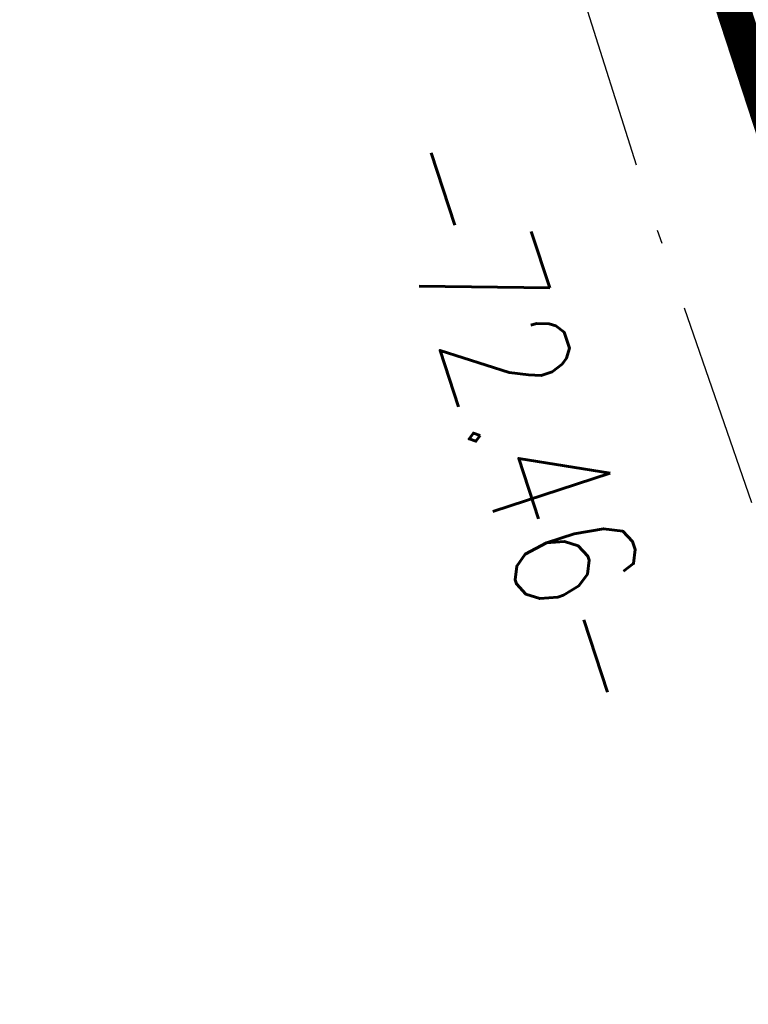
# Model space of a CAD drawing. Extents: x 446577 to 447216, y 443659 to 444842.
# Tile 16 of 177: x 447083 to 447093, y 443788 to 443803. Entities that reach past the tile are written whole.
import ezdxf

# ---------------------------------------------------------------- set-up
doc = ezdxf.new("R2010")
doc.units = 0
doc.header["$LTSCALE"] = 2
doc.header["$MEASUREMENT"] = 0
doc.linetypes.add('AUSGEZOGEN', pattern=[0])
doc.linetypes.add('BAB-FM2', pattern=[2.6, 1.5, -0.5, 0.1, -0.5])
for name, color, linetype in [('205-ABSTAND', 8, 'AUSGEZOGEN'), ('205-GRENZL-BAB', 7, 'AUSGEZOGEN'), ('BAB_FM', 5, 'BAB-FM2'), ('BOESCHG', 250, 'AUSGEZOGEN'), ('FBRTOP', 250, 'AUSGEZOGEN'), ('GRABEN', 250, 'AUSGEZOGEN'), ('STRASSE', 250, 'AUSGEZOGEN')]:
    doc.layers.add(name, color=color, linetype=linetype)
doc.styles.add('ROMANS', font='romans.shx', dxfattribs={"width": 0.8})

msp = doc.modelspace()

# ---------------------------------------------------------------- linework, layer by layer
at = {"layer": '205-GRENZL-BAB', "const_width": 0.5, "flags": 128}
msp.add_lwpolyline([(447083.534, 443831.977), (447105.568, 443764.523)], dxfattribs=at)
at = {"layer": 'BAB_FM', "flags": 128}
msp.add_lwpolyline([(447068.363, 443904.719), (447072.235, 443881.978), (447080.486, 443835.731), (447091.899, 443799.743), (447102.4, 443769.403), (447103.766, 443741.276), (447096.969, 443730.422), (447073.729, 443711.697), (447072.765, 443706.804)], dxfattribs=at)
at = {"layer": 'BOESCHG', "flags": 128}
msp.add_lwpolyline([(447083.47, 443840.217, -0.000754), (447089.304, 443825.478, -0.001694), (447091.867, 443818.909, -0.000371), (447101.202, 443794.688, 0.002291), (447102.728, 443790.774, 0.005759), (447104.352, 443786.798, -0.002927), (447107.591, 443778.996, -0.007014), (447109.764, 443773.452, -0.005971), (447112.147, 443766.876, -0.034722), (447113.309, 443762.616, -0.02253), (447114.337, 443755.895, -0.031507), (447114.568, 443750.627, -0.032295), (447114.137, 443745.5, -0.029249), (447113.254, 443741.293, -0.023692), (447111.622, 443736.245, -0.029377), (447109.17, 443730.737, -0.033794), (447106.452, 443726.255, -0.031294), (447103.36, 443722.394, -0.023849), (447098.771, 443717.806, -0.024522), (447098.09, 443717.246, -0.010089), (447096.347, 443716.003)], format="xyb", dxfattribs=at)
at = {"layer": 'BOESCHG'}
msp.add_lwpolyline([(447081.33, 443839.458, -0.001749), (447086.874, 443824.449, -0.003983), (447089.233, 443817.829, -0.000184), (447099.057, 443789.518, -0.002969), (447099.655, 443787.76, -0.009219), (447100.929, 443783.69, 0.006547), (447102.692, 443777.95, 0.041609), (447105.271, 443771.75, -0.041744), (447107.841, 443765.569, -0.028252), (447108.816, 443761.815, -0.017165), (447109.853, 443755.519, -0.024452), (447110.34, 443749.437, -0.04173), (447110.153, 443745.862, -0.033131), (447109.536, 443742.845, -0.019301), (447107.941, 443737.81, -0.018972), (447107.036, 443735.567, -0.005896), (447103.772, 443728.506, -0.054085), (447100.849, 443723.77, -0.033222), (447095.384, 443717.63)], format="xyb", dxfattribs=at)
at = {"layer": 'FBRTOP', "color": 0, "const_width": 0.5}
for points in [[(446936.719, 443959.39, -0.000007), (446940.848, 443947.592, 0.000013), (446944.977, 443935.794, 0.000013), (446949.106, 443923.995, -0.000019), (446953.236, 443912.197, -0.000006), (446957.365, 443900.399, 0.000004), (446961.494, 443888.601, 0.000002), (446973.881, 443853.206, 0.000002), (446986.269, 443817.81, 0.000004), (446998.657, 443782.416, -0.000006), (447011.045, 443747.021, -0.000001), (447016.033, 443732.768, 0.000003)], [(446963.147, 443968.64, -0.000007), (446967.276, 443956.841, 0.000013), (446971.405, 443945.042, 0.000013), (446975.535, 443933.245, -0.000019), (446979.664, 443921.447, -0.000006), (446983.793, 443909.648, 0.000004), (446987.922, 443897.849, 0.000002), (447000.31, 443862.454, 0.000002), (447012.697, 443827.06, 0.000004), (447025.085, 443791.665, -0.000006), (447037.473, 443756.271, 0), (447039.084, 443751.668, 0.000003)], [(446954.889, 443992.234, 0.000003), (446959.018, 443980.437, -0.000018)], [(446928.459, 443982.988, 0.000003), (446932.589, 443971.189, -0.000018)], [(446952.953, 443961.485, 0.000026), (446968.558, 443916.655, 0.000443)], [(446975.672, 443896.342, -0.000082), (446985.547, 443868.172, -0.00001), (446990.142, 443855.056, -0.000011), (446994.25, 443843.328, -0.000533), (447001.752, 443821.837, 0.000455), (447010.521, 443796.702, 0.000701), (447018.513, 443773.963, -0.000624), (447027.494, 443748.425, -0.000234), (447028.928, 443744.324, 0.000022), (447043.482, 443702.654, 0.000434)]]:
    msp.add_lwpolyline(points, format="xyb", dxfattribs=at)
at = {"layer": 'GRABEN'}
msp.add_lwpolyline([(447090.471, 443842.939, 0.00101), (447094.844, 443830.482, 0.002787), (447098.516, 443820.27, 0.00017), (447108.025, 443794.308, 0.003476), (447108.5, 443793.04, 0.012721), (447109.344, 443790.992, 0.002822), (447113.431, 443781.885, 0.022952), (447118.401, 443772.183, 0.055502), (447121.064, 443768.532, 0.052105), (447121.758, 443767.916, 0.010019), (447125.725, 443765.194, 0.055651), (447131.05, 443762.488, 0.045794), (447138.043, 443760.571)], format="xyb", dxfattribs=at)
at = {"layer": 'GRABEN', "flags": 128}
msp.add_lwpolyline([(447082.678, 443839.336, -0.001108), (447088.479, 443824.918, -0.002547), (447090.956, 443818.628, -0.000426), (447100.209, 443794.718, 0.002351), (447101.901, 443790.396, 0.004238), (447103.597, 443786.227, -0.002351), (447106.682, 443778.722, -0.007748), (447108.839, 443773.159, -0.0066), (447111.182, 443766.559, -0.03599), (447112.329, 443762.178, -0.02537), (447113.182, 443755.816, -0.030457), (447113.287, 443750.982, -0.028242), (447112.789, 443745.793, -0.027599), (447111.823, 443741.2, -0.027765), (447110.364, 443736.768, -0.030851), (447108.262, 443732.248, -0.026044), (447105.182, 443727.212, -0.027227), (447101.776, 443722.782, -0.028021), (447098.012, 443718.869, -0.032561), (447097.452, 443718.412, -0.011881), (447095.812, 443717.303)], format="xyb", dxfattribs=at)
at = {"layer": 'STRASSE'}
for points in [[(446994.841, 443941.603, -0.000001), (446989.039, 443958.198, -0.000032)], [(447068.931, 443945.908, 0.000002), (447074.525, 443910.767, 0.000014), (447075.333, 443905.695, 0.000003), (447075.577, 443904.158, 0.000002), (447075.88, 443902.258, 0.000405)], [(447057.959, 443995.782, 0.000007), (447066.417, 443943.312, -0.000072)], [(447074.205, 443894.777, 0.000503), (447078.363, 443870.591, 0.006787), (447082.529, 443848.311, 0.026597), (447083.97, 443842.705, 0.011408), (447085.657, 443837.742, 0.003012), (447092.583, 443819.14, 0.000539), (447102.034, 443794.298, 0.00389), (447103.374, 443790.868, 0.002567), (447104.913, 443787.074, -0.001252), (447108.088, 443779.304, -0.003407), (447110.594, 443773.006, -0.003634), (447112.859, 443767.069, -0.040946), (447113.897, 443763.396, -0.021068), (447115.015, 443756.071, -0.029426), (447115.309, 443750.259, -0.035238), (447114.926, 443745.412, -0.030548), (447114.084, 443741.467, -0.02157), (447112.317, 443736.036, -0.026384), (447109.575, 443729.734, -0.039769), (447107.218, 443725.826, -0.02888), (447103.434, 443721.146, -0.030767), (447099.385, 443717.207, -0.003333), (447091.968, 443710.916, -0.002375), (447089.945, 443709.239, -0.00006)]]:
    msp.add_lwpolyline(points, format="xyb", dxfattribs=at)

# ---------------------------------------------------------------- texts
at = {"layer": '205-ABSTAND', "insert": (447090.078, 443796.789), "char_height": 1.8, "attachment_point": 5, "rotation": 288.0896, "style": 'ROMANS'}
msp.add_mtext('\\A1;-72.46-', dxfattribs=at)

doc.saveas('drawing.dxf')
